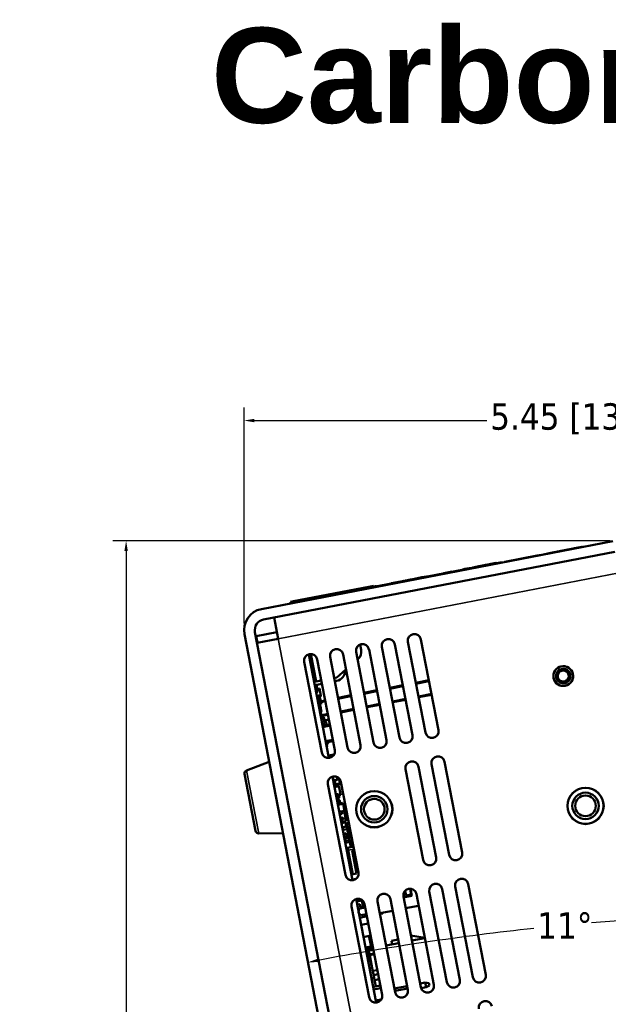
# Model space of a CAD drawing. Header units: inches. Extents: x 1.4 to 53.9, y 1.3 to 58.
# Tile 71 of 227: x 1.4 to 6.9, y 48.7 to 58. Entities that reach past the tile are written whole.
import ezdxf

# ---------------------------------------------------------------- set-up
doc = ezdxf.new("R2010")
doc.units = ezdxf.units.IN
doc.header["$MEASUREMENT"] = 0
for name, color, linetype, lineweight in [('Dimension (ANSI)', 7, 'Continuous', 25), ('Symbol (ANSI)', 7, 'Continuous', 25), ('Visible (ANSI)', 7, 'Continuous', 50), ('Visible Narrow (ANSI)', 7, 'Continuous', 35)]:
    doc.layers.add(name, color=color, linetype=linetype, lineweight=lineweight)
doc.styles.add('Note Text (ANSI)', font='tahoma.ttf')
doc.dimstyles.new('Default (ANSI)', dxfattribs={"dimtxt": 0.25, "dimasz": 0.098425, "dimexe": 0.125, "dimexo": 0.0625, "dimgap": 0.031496, "dimtad": 0, "dimtih": 1, "dimtoh": 1, "dimrnd": 1e-08, "dimzin": 4, "dimdsep": 46, "dimtxsty": 'Note Text (ANSI)', "dimcen": 0.09, "dimdle": 0.393701, "dimclrd": 256, "dimclre": 256, "dimclrt": 256, "dimadec": 0, "dimazin": 1, "dimtfac": 1, "dimtofl": 0, "dimtmove": 0, "dimatfit": 3, "dimfxl": 1, "dimtolj": 1, "dimtzin": 4, "dimlwd": -1, "dimlwe": -1, "dimarcsym": 0})

# ---------------------------------------------------------------- blocks, each defined once
blk = doc.blocks.new('*D12')
at = {"layer": 'Defpoints', "color": 0, "transparency": 16777216}
for p in [(3.4753, 54.2291), (8.9255, 53.5511), (3.4753, 52.2435)]:
    blk.add_point(p, dxfattribs=at)
at = {"layer": 'Dimension (ANSI)', "transparency": 16777216}
for p, q in [((3.4753, 52.306), (3.4753, 54.3541)), ((8.9255, 53.6136), (8.9255, 54.3541)), ((3.5737, 54.2291), (5.7739, 54.2291)), ((8.827, 54.2291), (7.681, 54.2291))]:
    blk.add_line(p, q, dxfattribs=at)
for points in [[(3.5737, 54.2455), (3.5737, 54.2127), (3.4753, 54.2291)], [(8.827, 54.2455), (8.827, 54.2127), (8.9255, 54.2291)]]:
    blk.add_solid(points, dxfattribs=at)
at = {"layer": 'Dimension (ANSI)', "transparency": 16777216, "insert": (5.8053, 54.3926), "char_height": 0.25, "attachment_point": 1, "style": 'Note Text (ANSI)'}
blk.add_mtext('\\A1;5.45 [138.4]', dxfattribs=at)
blk = doc.blocks.new('*D13')
at = {"layer": 'Defpoints', "color": 0, "transparency": 16777216}
for p in [(7.0049, 53.091), (2.3592, 37.4324), (8.6505, 37.4324)]:
    blk.add_point(p, dxfattribs=at)
at = {"layer": 'Dimension (ANSI)', "transparency": 16777216}
for p, q in [((6.9424, 53.091), (2.2342, 53.091)), ((2.3592, 52.9925), (2.3592, 45.4567)), ((2.3592, 37.5308), (2.3592, 45.0666)), ((8.588, 37.4324), (2.2342, 37.4324))]:
    blk.add_line(p, q, dxfattribs=at)
for points in [[(2.3428, 52.9925), (2.3756, 52.9925), (2.3592, 53.091)], [(2.3428, 37.5308), (2.3756, 37.5308), (2.3592, 37.4324)]]:
    blk.add_solid(points, dxfattribs=at)
at = {"layer": 'Dimension (ANSI)', "transparency": 16777216, "insert": (1.3518, 45.4252), "char_height": 0.25, "attachment_point": 1, "style": 'Note Text (ANSI)'}
blk.add_mtext('\\A1;15.66 [397.7]', dxfattribs=at)
blk = doc.blocks.new('*D15')
at = {"layer": 'Defpoints', "color": 0, "transparency": 16777216}
for p in [(8.9255, 52.9111), (3.479, 52.2048), (7.3015, 49.5106), (8.9255, 24.0539)]:
    blk.add_point(p, dxfattribs=at)
at = {"layer": 'Dimension (ANSI)', "transparency": 16777216}
blk.add_line((8.9255, 52.8486), (8.9255, 49.4374), dxfattribs=at)
for start, end in [(90.22108, 94.86002), (96.09062, 100.72892)]:
    blk.add_arc((8.9255, 24.0539), 25.5085, start, end, dxfattribs=at)
for points in [[(8.827, 49.5786), (8.8271, 49.5458), (8.9255, 49.5624)], [(4.1798, 49.1004), (4.1736, 49.1326), (4.0801, 49.098)]]:
    blk.add_solid(points, dxfattribs=at)
at = {"layer": 'Dimension (ANSI)', "transparency": 16777216, "insert": (6.2505, 49.5714), "char_height": 0.25, "attachment_point": 1, "style": 'Note Text (ANSI)'}
blk.add_mtext('\\A1;11°', dxfattribs=at)

msp = doc.modelspace()

# ---------------------------------------------------------------- linework, layer by layer
at = {"layer": 'Visible (ANSI)'}
for p, q in [((6.9673, 53.0872), (3.6403, 52.4436)), ((3.6597, 52.3435), (6.9866, 52.9872)), ((6.3636, 52.9725), (6.3086, 52.9619)), ((6.364, 52.9705), (6.3636, 52.9725)), ((6.3654, 52.9708), (6.365, 52.9728)), ((6.3665, 52.971), (6.3661, 52.973)), ((6.5814, 53.0146), (6.5809, 53.0145)), ((6.5812, 53.0126), (6.5809, 53.0145)), ((6.5818, 53.0127), (6.5814, 53.0146)), ((6.6777, 53.0312), (6.6773, 53.0332)), ((6.6783, 53.0313), (6.6779, 53.0333)), ((6.6804, 53.0317), (6.68, 53.0337)), ((5.9164, 52.889), (3.9528, 52.5091)), ((5.8638, 52.8789), (5.8634, 52.8808)), ((5.9173, 52.8841), (5.9164, 52.889)), ((5.9436, 52.8912), (5.9435, 52.8912)), ((5.9439, 52.8892), (5.9435, 52.8912)), ((5.9436, 52.8912), (5.9453, 52.8916)), ((5.944, 52.8893), (5.9436, 52.8912)), ((6.2516, 52.9508), (5.9453, 52.8916)), ((5.9457, 52.8896), (5.9453, 52.8916)), ((6.3086, 52.9619), (6.2516, 52.9508)), ((6.252, 52.9489), (6.2516, 52.9508)), ((6.309, 52.9599), (6.3086, 52.9619)), ((5.3655, 52.7824), (5.3652, 52.7844)), ((5.3665, 52.7847), (5.4451, 52.7999)), ((5.3669, 52.7827), (5.3665, 52.7847)), ((5.4454, 52.7979), (5.4451, 52.7999)), ((5.4468, 52.7982), (5.4464, 52.8001)), ((5.5456, 52.8173), (5.5452, 52.8193)), ((5.5466, 52.8195), (5.566, 52.8233)), ((5.547, 52.8176), (5.5466, 52.8195)), ((5.566, 52.8233), (5.6252, 52.8347)), ((5.5663, 52.8213), (5.566, 52.8233)), ((5.6255, 52.8328), (5.6252, 52.8347)), ((5.6269, 52.833), (5.6265, 52.835)), ((5.6396, 52.8355), (5.6392, 52.8374)), ((5.6426, 52.8381), (5.6995, 52.8491)), ((5.643, 52.8361), (5.6426, 52.8381)), ((5.7225, 52.8515), (5.7221, 52.8535)), ((5.7297, 52.8529), (5.7293, 52.8549)), ((5.7419, 52.8553), (5.7415, 52.8572)), ((5.8232, 52.871), (5.8228, 52.873)), ((5.8262, 52.8736), (5.8283, 52.874)), ((5.8266, 52.8717), (5.8262, 52.8736)), ((5.8287, 52.872), (5.8283, 52.874)), ((4.8685, 52.6863), (4.8681, 52.6882)), ((4.8701, 52.6886), (4.9588, 52.7058)), ((4.8705, 52.6867), (4.8701, 52.6886)), ((4.9588, 52.7058), (4.988, 52.7114)), ((4.9592, 52.7038), (4.9588, 52.7058)), ((4.9883, 52.7095), (4.988, 52.7114)), ((4.9904, 52.7099), (4.99, 52.7118)), ((5.0025, 52.7122), (5.0022, 52.7142)), ((5.0056, 52.7148), (5.05, 52.7234)), ((5.0059, 52.7129), (5.0056, 52.7148)), ((5.05, 52.7234), (5.0887, 52.7309)), ((5.0504, 52.7215), (5.05, 52.7234)), ((5.0887, 52.7309), (5.1288, 52.7387)), ((5.0891, 52.729), (5.0887, 52.7309)), ((5.1288, 52.7387), (5.16, 52.7447)), ((5.1292, 52.7367), (5.1288, 52.7387)), ((5.16, 52.7447), (5.2019, 52.7528)), ((5.1604, 52.7427), (5.16, 52.7447)), ((5.2023, 52.7509), (5.2019, 52.7528)), ((5.2057, 52.7515), (5.2053, 52.7535)), ((4.6715, 52.6584), (3.945, 52.5178)), ((4.4691, 52.609), (4.4688, 52.611)), ((4.4712, 52.6094), (4.4708, 52.6114)), ((4.472, 52.6096), (4.4716, 52.6115)), ((4.5533, 52.6253), (4.5529, 52.6273)), ((4.5563, 52.6279), (4.5584, 52.6283)), ((4.5567, 52.626), (4.5563, 52.6279)), ((4.5587, 52.6264), (4.5584, 52.6283)), ((4.5939, 52.6332), (4.5935, 52.6351)), ((4.6089, 52.6361), (4.6085, 52.638)), ((4.6491, 52.6459), (4.6587, 52.6477)), ((4.6495, 52.6439), (4.6491, 52.6459)), ((4.6591, 52.6458), (4.6587, 52.6477)), ((4.6715, 52.6584), (4.701, 52.6641)), ((4.6866, 52.6531), (4.6938, 52.6545)), ((4.687, 52.6512), (4.6866, 52.6531)), ((4.6942, 52.6526), (4.6938, 52.6545)), ((4.7025, 52.6562), (4.701, 52.6641)), ((4.7308, 52.6596), (4.7304, 52.6616)), ((3.9155, 52.5121), (3.945, 52.5178)), ((3.9155, 52.5121), (3.9184, 52.4974)), ((3.9537, 52.5042), (3.9528, 52.5091)), ((4.0897, 52.5356), (4.0893, 52.5376)), ((4.171, 52.5513), (4.1706, 52.5533)), ((4.174, 52.554), (4.1761, 52.5544)), ((4.1744, 52.552), (4.174, 52.554)), ((4.1764, 52.5524), (4.1761, 52.5544)), ((4.2116, 52.5592), (4.2112, 52.5612)), ((4.2124, 52.5593), (4.212, 52.5613)), ((4.2937, 52.5751), (4.2933, 52.577)), ((4.2967, 52.5777), (4.2988, 52.5781)), ((4.2971, 52.5757), (4.2967, 52.5777)), ((4.2992, 52.5761), (4.2988, 52.5781)), ((4.3343, 52.5829), (4.3339, 52.5849)), ((4.3493, 52.5858), (4.3489, 52.5878)), ((4.3513, 52.5862), (4.3509, 52.5882)), ((3.7597, 52.3629), (3.7985, 52.1628)), ((6.3364, 37.972), (3.579, 52.2241)), ((3.7864, 52.2253), (3.5894, 52.1872)), ((3.4789, 52.2049), (3.479, 52.2048)), ((3.479, 52.2048), (6.2364, 37.9527)), ((3.5904, 52.182), (3.5873, 52.1814)), ((3.6015, 52.1247), (3.5894, 52.1872)), ((3.7985, 52.1628), (3.5984, 52.1241)), ((5.0265, 52.133), (5.1927, 51.2739)), ((5.3154, 51.2977), (5.1492, 52.1568)), ((4.5356, 52.038), (4.7018, 51.179)), ((4.5841, 52.0574), (4.5743, 52.1082)), ((4.8245, 51.2027), (4.6583, 52.0618)), ((4.781, 52.0855), (4.9472, 51.2265)), ((5.07, 51.2502), (4.9037, 52.1093)), ((4.0447, 51.9431), (4.2109, 51.084)), ((4.0881, 52.0148), (4.278, 51.0336)), ((4.0977, 51.9653), (4.1174, 51.9691)), ((4.1013, 51.9466), (4.117, 51.9496)), ((4.108, 52.0174), (4.1582, 51.758)), ((4.117, 51.9496), (4.1134, 51.9683)), ((4.3336, 51.1077), (4.1674, 51.9668)), ((4.2901, 51.9906), (4.4563, 51.1315)), ((4.5791, 51.1552), (4.4128, 52.0143)), ((4.5494, 51.9664), (4.554, 51.9704)), ((4.104, 51.9329), (4.1197, 51.936)), ((4.1059, 51.923), (4.1255, 51.9268)), ((4.1086, 51.9093), (4.1282, 51.9131)), ((4.1175, 51.8632), (4.1371, 51.867)), ((4.1216, 51.926), (4.1197, 51.936)), ((4.1205, 51.8476), (4.1362, 51.8507)), ((4.1362, 51.8507), (4.1332, 51.8663)), ((4.1354, 51.8548), (4.1393, 51.8556)), ((4.3526, 51.7956), (4.4404, 51.8718)), ((4.1224, 51.8378), (4.142, 51.8416)), ((4.1262, 51.8386), (4.1244, 51.8484)), ((4.1248, 51.8254), (4.1444, 51.8291)), ((4.1249, 51.8248), (4.1445, 51.8286)), ((4.1256, 51.8418), (4.1414, 51.8449)), ((4.1276, 51.8111), (4.1472, 51.8149)), ((4.1383, 51.7556), (4.1579, 51.7594)), ((4.1582, 51.758), (4.206, 51.7673)), ((4.3287, 51.791), (4.3526, 51.7956)), ((4.352, 51.7633), (4.3347, 51.7599)), ((5.2242, 51.7691), (5.1015, 51.7454)), ((4.212, 51.7362), (4.1446, 51.7232)), ((4.1461, 51.7154), (4.1618, 51.7184)), ((4.1506, 51.6918), (4.1663, 51.6949)), ((4.1519, 51.6852), (4.1902, 51.6926)), ((4.1527, 51.681), (4.1684, 51.6841)), ((4.1663, 51.6949), (4.1618, 51.7184)), ((4.1624, 51.7152), (4.1683, 51.7164)), ((4.1683, 51.7164), (4.1662, 51.7273)), ((4.173, 51.6605), (4.1684, 51.6841)), ((4.2037, 51.6229), (4.1902, 51.6926)), ((4.7333, 51.6742), (4.6106, 51.6504)), ((4.9787, 51.7217), (4.856, 51.6979)), ((4.1573, 51.6575), (4.173, 51.6605)), ((4.164, 51.6225), (4.1988, 51.6292)), ((4.1671, 51.6069), (4.1828, 51.61)), ((4.1756, 51.5626), (4.2104, 51.5693)), ((4.1909, 51.5677), (4.1828, 51.61)), ((4.1831, 51.6081), (4.2022, 51.6118)), ((4.2016, 51.5676), (4.1934, 51.6101)), ((4.2022, 51.6118), (4.1988, 51.6292)), ((4.2002, 51.6223), (4.2037, 51.6229)), ((4.2424, 51.5792), (4.2009, 51.5712)), ((4.2138, 51.5519), (4.2104, 51.5693)), ((4.4878, 51.6267), (4.3651, 51.6029)), ((4.8826, 51.5605), (5.0053, 51.5842)), ((5.1281, 51.608), (5.2508, 51.6317)), ((4.1752, 51.5647), (4.1909, 51.5677)), ((4.1786, 51.5474), (4.1943, 51.5505)), ((4.1822, 51.5639), (4.1818, 51.566)), ((4.1818, 51.5308), (4.1975, 51.5338)), ((4.1876, 51.5009), (4.2033, 51.5039)), ((4.1908, 51.4841), (4.2065, 51.4871)), ((4.1975, 51.5338), (4.1943, 51.5505)), ((4.1947, 51.5482), (4.2138, 51.5519)), ((4.2033, 51.5039), (4.1975, 51.5338)), ((4.2065, 51.4871), (4.2033, 51.5039)), ((4.2098, 51.4704), (4.2065, 51.4871)), ((4.3917, 51.4655), (4.5144, 51.4892)), ((4.6372, 51.513), (4.7599, 51.5367)), ((4.194, 51.4674), (4.2098, 51.4704)), ((4.2041, 51.4152), (4.2316, 51.4205)), ((4.207, 51.4003), (4.2306, 51.4049)), ((4.2138, 51.4311), (4.269, 51.4417)), ((4.2386, 51.3637), (4.2306, 51.4049)), ((4.2409, 51.3724), (4.2316, 51.4205)), ((4.2376, 51.3898), (4.2776, 51.3975)), ((4.215, 51.3591), (4.2386, 51.3637)), ((4.2162, 51.3529), (4.2214, 51.3539)), ((4.2194, 51.3362), (4.2418, 51.3405)), ((4.2197, 51.3351), (4.2871, 51.3481)), ((4.2213, 51.3263), (4.2888, 51.3394)), ((4.2269, 51.3549), (4.2398, 51.3574)), ((4.237, 51.3717), (4.2409, 51.3724)), ((4.2398, 51.3574), (4.2386, 51.3637)), ((4.24, 51.3776), (4.2508, 51.3797)), ((4.2503, 51.3422), (4.2869, 51.3493)), ((4.2577, 51.3436), (4.2508, 51.3797)), ((4.315, 51.2041), (4.2475, 51.1911)), ((4.2495, 51.1809), (4.3169, 51.194)), ((4.2619, 51.139), (4.2577, 51.1382)), ((4.259, 51.1538), (4.2619, 51.139)), ((4.2735, 51.0569), (4.3279, 51.0674)), ((3.499, 50.9154), (3.7126, 50.9972)), ((5.0052, 50.927), (5.1714, 50.0679)), ((5.2941, 50.0917), (5.1279, 50.9508)), ((5.2506, 50.9745), (5.4168, 50.1154)), ((5.5395, 50.1392), (5.3733, 50.9982)), ((3.5845, 50.3432), (3.4803, 50.8817)), ((4.3123, 50.8563), (4.5021, 49.8751)), ((4.3182, 50.8255), (4.334, 50.8285)), ((4.3421, 50.7863), (4.334, 50.8285)), ((4.3349, 50.8234), (4.3373, 50.8239)), ((4.3717, 50.8305), (4.3373, 50.8239)), ((4.3575, 50.8278), (4.3523, 50.8549)), ((4.3654, 50.8293), (4.3612, 50.8507)), ((4.3717, 50.8305), (4.3781, 50.8318)), ((4.3781, 50.8318), (4.3857, 50.7925)), ((4.2688, 50.7845), (4.435, 49.9255)), ((4.3264, 50.7832), (4.3421, 50.7863)), ((4.3265, 50.7827), (4.3422, 50.7857)), ((4.3449, 50.7846), (4.3268, 50.7811)), ((4.329, 50.7701), (4.3447, 50.7731)), ((4.3315, 50.7572), (4.374, 50.7654)), ((4.3422, 50.7857), (4.3421, 50.7863)), ((4.3472, 50.7602), (4.3447, 50.7731)), ((4.3449, 50.7846), (4.3793, 50.7913)), ((4.3459, 50.7669), (4.3763, 50.7728)), ((4.3763, 50.7728), (4.373, 50.79)), ((4.3901, 50.6823), (4.374, 50.7654)), ((4.3857, 50.7925), (4.3793, 50.7913)), ((4.3844, 50.7993), (4.393, 50.8009)), ((4.5578, 49.9492), (4.3915, 50.8083)), ((4.3445, 50.69), (4.368, 50.6946)), ((4.3524, 50.6488), (4.376, 50.6533)), ((4.376, 50.6533), (4.368, 50.6946)), ((4.3715, 50.6346), (4.3681, 50.6518)), ((4.3711, 50.6786), (4.3901, 50.6823)), ((4.3558, 50.6316), (4.3715, 50.6346)), ((4.3564, 50.628), (4.38, 50.6326)), ((4.3606, 50.6064), (4.3842, 50.611)), ((4.3657, 50.6026), (4.3615, 50.6018)), ((4.3617, 50.6007), (4.4079, 50.6096)), ((4.364, 50.5889), (4.4141, 50.5986)), ((4.3659, 50.6015), (4.3657, 50.6026)), ((4.3842, 50.611), (4.38, 50.6326)), ((4.4102, 50.5978), (4.4079, 50.6096)), ((4.4266, 50.5338), (4.4141, 50.5986)), ((4.4199, 50.5688), (4.4372, 50.5721)), ((4.3766, 50.5241), (4.4266, 50.5338)), ((4.381, 50.5011), (4.4046, 50.5057)), ((4.3878, 50.4658), (4.4114, 50.4704)), ((4.4046, 50.5057), (4.4001, 50.5287)), ((4.4156, 50.4488), (4.4114, 50.4704)), ((4.4417, 50.4348), (4.4227, 50.533)), ((4.4339, 50.4962), (4.4266, 50.5338)), ((4.43, 50.4954), (4.4339, 50.4962)), ((4.6186, 50.508), (4.6221, 50.5087)), ((4.6244, 50.497), (4.6221, 50.5087)), ((4.392, 50.4442), (4.4156, 50.4488)), ((4.3955, 50.4259), (4.4417, 50.4348)), ((4.3975, 50.416), (4.4132, 50.419)), ((4.3977, 50.4149), (4.436, 50.4223)), ((4.4051, 50.3766), (4.4434, 50.384)), ((4.4056, 50.3738), (4.4214, 50.3768)), ((4.412, 50.363), (4.4079, 50.3622)), ((4.4098, 50.3746), (4.412, 50.363)), ((4.4148, 50.3485), (4.412, 50.363)), ((4.4134, 50.4179), (4.4132, 50.419)), ((4.4139, 50.3531), (4.4523, 50.3605)), ((4.4214, 50.3768), (4.4208, 50.3796)), ((4.421, 50.3787), (4.4436, 50.383)), ((4.4434, 50.384), (4.436, 50.4223)), ((4.4379, 50.4123), (4.4671, 50.418)), ((4.4407, 50.3978), (4.4699, 50.4034)), ((4.4436, 50.383), (4.4434, 50.384)), ((4.4523, 50.3605), (4.4449, 50.3986)), ((4.452, 50.3605), (4.4852, 50.1889)), ((3.6144, 50.3189), (3.8431, 50.3227)), ((4.4107, 50.3477), (4.4148, 50.3485)), ((4.4166, 50.3172), (4.4402, 50.3217)), ((4.4246, 50.2759), (4.4481, 50.2805)), ((4.4248, 50.2747), (4.4405, 50.2778)), ((4.4263, 50.2671), (4.4646, 50.2745)), ((4.4481, 50.2805), (4.4402, 50.3217)), ((4.4405, 50.2778), (4.4403, 50.279)), ((4.472, 50.2363), (4.4646, 50.2745)), ((4.4808, 50.285), (4.4751, 50.3144)), ((4.4886, 50.2973), (4.479, 50.2946)), ((4.4291, 50.2524), (4.4448, 50.2554)), ((4.4337, 50.2288), (4.4494, 50.2319)), ((4.4494, 50.2319), (4.4448, 50.2554)), ((4.4494, 50.2319), (4.472, 50.2363)), ((4.4567, 50.1834), (4.5104, 50.1938)), ((4.4568, 50.1832), (4.5105, 50.1936)), ((4.4578, 50.1831), (4.4625, 50.1588)), ((4.4968, 50.2023), (4.495, 50.2115)), ((4.4961, 50.2586), (4.4956, 50.2586)), ((4.4625, 50.1588), (4.506, 49.934)), ((4.4988, 50.1557), (4.5171, 50.1592)), ((4.5404, 49.9406), (4.4988, 50.1557)), ((4.4913, 49.9311), (4.5404, 49.9406)), ((4.5358, 49.8888), (4.5008, 49.8821)), ((4.5155, 49.8849), (4.5168, 49.8783)), ((5.4748, 49.816), (5.641, 48.9569)), ((5.7637, 48.9807), (5.5975, 49.8397)), ((4.9839, 49.721), (5.1501, 48.8619)), ((4.9965, 49.7152), (4.9881, 49.7583)), ((4.9917, 49.7652), (5.0017, 49.7671)), ((5.0652, 49.7285), (4.9965, 49.7152)), ((5, 49.776), (5.0089, 49.7298)), ((5.0089, 49.7298), (5.058, 49.7393)), ((5.058, 49.7393), (5.0472, 49.7954)), ((5.0524, 49.795), (5.0652, 49.7285)), ((5.2728, 48.8857), (5.1066, 49.7448)), ((5.2293, 49.7685), (5.3955, 48.9094)), ((5.5182, 48.9332), (5.352, 49.7922)), ((4.493, 49.626), (4.6592, 48.767)), ((4.5364, 49.6978), (4.7263, 48.7166)), ((4.5903, 49.6824), (4.5412, 49.6729)), ((4.5468, 49.6443), (4.5713, 49.6491)), ((4.5713, 49.6491), (4.5789, 49.6099)), ((4.6218, 49.6182), (4.5724, 49.6087)), ((4.5764, 49.6225), (4.6194, 49.6308)), ((4.5903, 49.6824), (4.5889, 49.69)), ((4.601, 49.6273), (4.5903, 49.6824)), ((4.7819, 48.7907), (4.6157, 49.6498)), ((4.7384, 49.6735), (4.9046, 48.8145)), ((5.0273, 48.8382), (4.8611, 49.6973)), ((5.0052, 49.6108), (5.1279, 49.6345)), ((4.5646, 49.552), (4.5719, 49.5534)), ((4.5707, 49.5206), (4.6382, 49.5336)), ((4.6339, 49.5554), (4.5846, 49.5459)), ((4.7597, 49.5633), (4.8825, 49.587)), ((4.7767, 49.562), (4.7766, 49.562)), ((4.7877, 49.5593), (4.7766, 49.5618)), ((4.5837, 49.4537), (4.6511, 49.4667)), ((4.6061, 49.3378), (4.6735, 49.3509)), ((4.6581, 49.3479), (4.6776, 49.2471)), ((4.6855, 49.2588), (4.6679, 49.3498)), ((5.0551, 49.3526), (5.1867, 49.3305)), ((4.6776, 49.2471), (4.6256, 49.2371)), ((4.6449, 49.2408), (4.6483, 49.2231)), ((4.6508, 49.2236), (4.6473, 49.2413)), ((4.654, 49.2426), (4.6597, 49.2131)), ((4.6622, 49.2136), (4.6565, 49.243)), ((4.6855, 49.2588), (4.6776, 49.2471)), ((4.6879, 49.2766), (4.6823, 49.2755)), ((4.6827, 49.2735), (4.6883, 49.2746)), ((4.819, 49.2569), (4.9417, 49.2807)), ((4.8706, 49.3025), (4.9351, 49.315)), ((4.8706, 49.3025), (4.8772, 49.2682)), ((5.0645, 49.3044), (5.1872, 49.3281)), ((4.6263, 49.2331), (4.6457, 49.2368)), ((4.6427, 49.1614), (4.6352, 49.2002)), ((4.6427, 49.1614), (4.6403, 49.161)), ((4.6403, 49.161), (4.6432, 49.159)), ((4.6496, 49.1628), (4.6427, 49.1614)), ((4.6427, 49.1614), (4.6432, 49.159)), ((4.6432, 49.159), (4.6501, 49.1603)), ((4.6442, 49.1408), (4.6687, 49.1455)), ((4.6444, 49.1898), (4.6496, 49.1628)), ((4.6521, 49.1632), (4.6468, 49.1902)), ((4.6496, 49.1628), (4.6521, 49.1632)), ((4.6496, 49.1628), (4.6501, 49.1603)), ((4.6501, 49.1603), (4.6521, 49.1632)), ((4.6576, 49.2031), (4.6687, 49.1455)), ((4.6963, 49.2332), (4.6598, 49.2261)), ((4.6623, 49.2125), (4.6989, 49.2196)), ((4.6636, 49.172), (4.7065, 49.1803)), ((4.6647, 49.1666), (4.6926, 49.172)), ((4.6885, 49.0432), (4.6687, 49.1455)), ((4.699, 49.1732), (4.6926, 49.172)), ((4.698, 49.1787), (4.699, 49.1732)), ((4.6714, 49.1317), (4.6469, 49.127)), ((4.6513, 49.1041), (4.6758, 49.1088)), ((4.6573, 49.0729), (4.6819, 49.0776)), ((4.6634, 49.0416), (4.6879, 49.0464)), ((4.664, 49.0385), (4.6885, 49.0432)), ((4.6885, 49.0432), (4.7064, 48.951)), ((4.6937, 49.0167), (4.7366, 49.025)), ((4.7013, 48.9775), (4.7442, 48.9858)), ((4.6818, 48.9462), (4.7064, 48.951)), ((4.6972, 48.8667), (4.7647, 48.8797)), ((4.7104, 48.9303), (4.7064, 48.951)), ((4.7533, 48.9386), (4.7104, 48.9303)), ((4.7218, 48.8714), (4.7104, 48.9303)), ((4.8979, 48.849), (5.0207, 48.8727)), ((5.1434, 48.8965), (5.1908, 48.9057)), ((5.2255, 48.9001), (5.1908, 48.9057)), ((5.1908, 48.9057), (5.1994, 48.8615)), ((5.2295, 48.8795), (5.1994, 48.8615)), ((5.2295, 48.8795), (5.2255, 48.9001)), ((4.7695, 48.8545), (4.7021, 48.8415)), ((5.0249, 48.8506), (4.9022, 48.8269)), ((5.1527, 48.8524), (5.1994, 48.8615)), ((4.7223, 48.7371), (4.7744, 48.7472))]:
    msp.add_line(p, q, dxfattribs=at)
for centre, radius in [((6.4974, 51.8092), 0.0937), ((6.7078, 50.58), 0.172), ((6.7078, 50.58), 0.1715), ((4.708, 50.548), 0.172), ((4.708, 50.548), 0.1715), ((4.708, 50.548), 0.125), ((4.708, 50.548), 0.0979), ((6.7078, 50.58), 0.125), ((6.7078, 50.58), 0.098)]:
    msp.add_circle(centre, radius, dxfattribs=at)
for centre, radius, start, end in [((3.6791, 52.2435), 0.2038, 100.95, 190.95), ((3.6791, 52.2435), 0.1019, 100.95, 190.95), ((4.8424, 52.0974), 0.0625, 10.95, 190.95), ((5.0878, 52.1449), 0.0625, 10.95, 190.95), ((4.3515, 52.0024), 0.0625, 10.95, 190.95), ((4.5969, 52.0499), 0.0625, 10.95, 190.95), ((4.4938, 52.0399), 0.092, 310.95, 10.95), ((4.106, 51.9549), 0.0625, 10.95, 190.95), ((4.3336, 51.8586), 0.0971, 280.95, 2.74481), ((6.4974, 51.8092), 0.0935, 351.68251, 171.68251), ((6.4974, 51.8092), 0.069, 351.68251, 171.68251), ((6.4974, 51.8092), 0.0521, 351.68251, 171.68251), ((6.4974, 51.8092), 0.0935, 171.68251, 351.68251), ((6.4974, 51.8092), 0.069, 171.68251, 351.68251), ((6.4974, 51.8092), 0.0521, 171.68251, 351.68251), ((4.1896, 51.5562), 0.0125, 129.11402, 145.77067), ((4.2114, 51.4433), 0.0125, 190.95, 280.95), ((4.2607, 51.392), 0.0548, 216.43369, 252.27673), ((4.2607, 51.392), 0.0509, 218.55794, 261.85881), ((4.2605, 51.3931), 0.0509, 220.08112, 261.85881), ((5.254, 51.2858), 0.0625, 190.95, 10.95), ((4.7631, 51.1908), 0.0625, 190.95, 10.95), ((5.0086, 51.2383), 0.0625, 190.95, 10.95), ((4.2722, 51.0959), 0.0625, 190.95, 10.95), ((4.3086, 51.1446), 0.0548, 132.11805, 169.90167), ((4.3088, 51.1434), 0.0548, 129.62327, 169.90167), ((4.3088, 51.1434), 0.0509, 120.04119, 168.19201), ((4.5177, 51.1434), 0.0625, 190.95, 10.95), ((4.3328, 51.0194), 0.0548, 129.62327, 164.68625), ((4.3328, 51.0194), 0.0509, 120.04119, 162.66617), ((5.312, 50.9864), 0.0625, 10.95, 190.95), ((5.0665, 50.9389), 0.0625, 10.95, 190.95), ((3.5098, 50.8874), 0.03, 110.95, 190.95), ((4.3302, 50.7964), 0.0625, 10.95, 190.95), ((4.4618, 50.3529), 0.0548, 156.2983, 159.83738), ((4.4618, 50.3529), 0.0509, 153.18575, 168.19201), ((4.227, 50.2267), 0.2713, 20.57881, 35.5852), ((3.614, 50.3489), 0.03, 190.95, 270.95), ((4.4594, 50.1696), 0.014, 100.95, 190.95), ((4.4594, 50.1694), 0.014, 100.95, 190.95), ((4.227, 50.2267), 0.2713, 352.44379, 1.32119), ((5.2327, 50.0798), 0.0625, 190.95, 10.95), ((5.4782, 50.1273), 0.0625, 190.95, 10.95), ((4.4964, 49.9374), 0.0625, 190.95, 10.95), ((5.5361, 49.8279), 0.0625, 10.95, 190.95), ((5.2907, 49.7804), 0.0625, 10.95, 190.95), ((4.7998, 49.6854), 0.0625, 10.95, 190.95), ((5.0452, 49.7329), 0.0625, 10.95, 190.95), ((4.5543, 49.6379), 0.0625, 10.95, 190.95), ((4.5967, 49.5808), 0.037, 131.08272, 250.81728), ((4.8057, 49.5552), 0.0298, 157.01976, 167.31348), ((4.8057, 49.5554), 0.0298, 157.50501, 167.31348), ((4.8063, 49.5519), 0.02, 100.95, 158.44381), ((4.6426, 49.2016), 0.01, 101.85233, 190.95), ((4.6426, 49.2016), 0.0075, 101.85233, 190.95), ((4.6385, 49.2212), 0.01, 281.85233, 10.95), ((4.6385, 49.2212), 0.0125, 281.85233, 10.95), ((4.6567, 49.1921), 0.0125, 102.39383, 190.95), ((4.6567, 49.1921), 0.01, 102.39383, 190.95), ((4.6524, 49.2117), 0.0075, 282.39383, 10.95), ((4.6524, 49.2117), 0.01, 282.39383, 10.95), ((5.7023, 48.9688), 0.0625, 190.95, 10.95), ((5.2114, 48.8738), 0.0625, 190.95, 10.95), ((5.4569, 48.9213), 0.0625, 190.95, 10.95), ((4.7205, 48.7788), 0.0625, 190.95, 10.95), ((4.966, 48.8263), 0.0625, 190.95, 10.95), ((5.7603, 48.6693), 0.0625, 10.95, 190.95)]:
    msp.add_arc(centre, radius, start, end, dxfattribs=at)
for centre, major_axis, ratio, start_param, end_param in [((4.23, 50.2165), (0.2601, 0.0763), 0.379962, 0.052697, 0.25139), ((4.2259, 50.2376), (0.2697, 0.0272), 0.262013, 0.112398, 0.31109), ((4.2286, 50.2239), (0.2363, 0.1329), 0.961121, 6.062391, 6.135978), ((4.2272, 50.2311), (0.2709, -0.0093), 0.920887, 0.296815, 0.305363), ((4.2301, 50.2161), (0.2604, 0.0753), 0.262013, 6.097201, 6.170788), ((4.2288, 50.2226), (0.2479, 0.1097), 0.920887, 5.787677, 5.98637), ((4.2275, 50.2298), (0.2688, -0.0351), 0.961121, 0.022102, 0.220795)]:
    msp.add_ellipse(centre, major_axis=major_axis, ratio=ratio, start_param=start_param, end_param=end_param, dxfattribs=at)
for points, knots in [([(6.365, 52.9728), (6.3649, 52.9727), (6.364, 52.9726), (6.3636, 52.9725), (6.3636, 52.9725), (6.3636, 52.9725)], [-0.39640389, -0.39640389, -0.39640389, -0.39640389, -0.39438249, -0.37037492, -0.36966006, -0.36966006, -0.36966006, -0.36966006]), ([(6.5809, 53.0145), (6.5803, 53.0144), (6.5775, 53.0139), (6.5712, 53.0127), (6.5608, 53.0107), (6.5477, 53.0081), (6.5359, 53.0058), (6.5273, 53.0042), (6.5181, 53.0024), (6.508, 53.0004), (6.4973, 52.9984), (6.4862, 52.9962), (6.4745, 52.994), (6.4619, 52.9915), (6.4485, 52.9889), (6.4349, 52.9863), (6.422, 52.9838), (6.4099, 52.9815), (6.3989, 52.9793), (6.3894, 52.9775), (6.3814, 52.9759), (6.375, 52.9747), (6.3703, 52.9738), (6.3668, 52.9731), (6.3661, 52.973), (6.3661, 52.973)], [0.351644, 0.351644, 0.351644, 0.351644, 0.362058, 0.407587, 0.542619, 0.634624, 0.6689, 0.700332, 0.729725, 0.758008, 0.786203, 0.814887, 0.844733, 0.876358, 0.914649, 0.953122, 0.992467, 1.033298, 1.074794, 1.116227, 1.158223, 1.201414, 1.246602, 1.294679, 1.364888, 1.364888, 1.364888, 1.364888]), ([(6.6773, 53.0332), (6.6773, 53.0332), (6.6772, 53.0332), (6.6757, 53.0329), (6.6744, 53.0326), (6.6711, 53.032), (6.665, 53.0308), (6.6606, 53.0299), (6.6521, 53.0283), (6.6387, 53.0257), (6.622, 53.0225), (6.6025, 53.0187), (6.5887, 53.016), (6.5814, 53.0146)], [1.4131373, 1.4131373, 1.4131373, 1.4131373, 1.4234387, 1.465811, 1.4939003, 1.5549172, 1.5890495, 1.6077555, 1.6543376, 1.6980363, 1.7431544, 1.7929699, 1.8499572, 1.8499572, 1.8499572, 1.8499572]), ([(6.6779, 53.0333), (6.6779, 53.0333), (6.6779, 53.0333), (6.6775, 53.0332), (6.6773, 53.0332)], [1.4197019, 1.4197019, 1.4197019, 1.4197019, 1.43082014, 1.44761045, 1.44761045, 1.44761045, 1.44761045]), ([(5.8283, 52.874), (5.8337, 52.8751), (5.8391, 52.8761), (5.8474, 52.8777), (5.8506, 52.8783), (5.8552, 52.8792), (5.8579, 52.8797), (5.8626, 52.8807), (5.8634, 52.8808), (5.8634, 52.8808)], [-0.265126, -0.265126, -0.265126, -0.265126, -0.1774462, -0.1774462, -0.1131793, -0.1131793, -0.0632734, -0.0632734, 0, 0, 0, 0]), ([(5.5452, 52.8193), (5.5452, 52.8193), (5.5455, 52.8193), (5.5463, 52.8195), (5.5465, 52.8195), (5.5466, 52.8195)], [-0.23136971, -0.23136971, -0.23136971, -0.23136971, -0.18428295, -0.18428295, -0.17531567, -0.17531567, -0.17531567, -0.17531567]), ([(5.6392, 52.8374), (5.6392, 52.8374), (5.6398, 52.8376), (5.6418, 52.8379), (5.6422, 52.838), (5.6426, 52.8381)], [-0.5784243, -0.5784243, -0.5784243, -0.5784243, -0.4607074, -0.4607074, -0.4382892, -0.4382892, -0.4382892, -0.4382892]), ([(5.6995, 52.8491), (5.7047, 52.8501), (5.713, 52.8517), (5.7187, 52.8528), (5.7209, 52.8532), (5.7221, 52.8535)], [-0.0475664, -0.0475664, -0.0475664, -0.0475664, -0.01629537, -0.01629537, 0, 0, 0, 0]), ([(5.7221, 52.8535), (5.7235, 52.8537), (5.7247, 52.854), (5.7271, 52.8544), (5.7283, 52.8547), (5.7293, 52.8549)], [-0.04396823, -0.04396823, -0.04396823, -0.04396823, -0.02536473, -0.02536473, 0, 0, 0, 0]), ([(5.7293, 52.8549), (5.7302, 52.855), (5.7314, 52.8553), (5.7339, 52.8558), (5.7353, 52.856), (5.7371, 52.8564)], [-0.05836585, -0.05836585, -0.05836585, -0.05836585, -0.02602768, -0.02602768, 0, 0, 0, 0]), ([(5.7415, 52.8572), (5.7415, 52.8572), (5.7419, 52.8573), (5.7439, 52.8577), (5.7455, 52.858), (5.7487, 52.8586), (5.7515, 52.8592), (5.7594, 52.8607), (5.7641, 52.8616), (5.772, 52.8631), (5.7769, 52.8641), (5.7819, 52.865)], [-0.1116521, -0.1116521, -0.1116521, -0.1116521, -0.1016227, -0.1016227, -0.0895655, -0.0895655, -0.0666991, -0.0666991, -0.0389809, -0.0389809, 0, 0, 0, 0]), ([(5.7819, 52.865), (5.7854, 52.8657), (5.7888, 52.8664), (5.795, 52.8676), (5.7983, 52.8682), (5.8049, 52.8695), (5.8079, 52.8701), (5.8134, 52.8711), (5.8176, 52.8719), (5.8228, 52.873)], [-0.5995832, -0.5995832, -0.5995832, -0.5995832, -0.4581175, -0.4581175, -0.3374607, -0.3374607, -0.1905298, -0.1905298, 0, 0, 0, 0]), ([(5.8228, 52.873), (5.8237, 52.8731), (5.8247, 52.8733), (5.826, 52.8736), (5.8261, 52.8736), (5.8262, 52.8736)], [-0.02660079, -0.02660079, -0.02660079, -0.02660079, -0.00578557, -0.00578557, -0.00391542, -0.00391542, -0.00391542, -0.00391542]), ([(4.8681, 52.6882), (4.8681, 52.6882), (4.8684, 52.6883), (4.8696, 52.6885), (4.8699, 52.6886), (4.8701, 52.6886)], [-0.11165206, -0.11165206, -0.11165206, -0.11165206, -0.10162273, -0.10162273, -0.09904792, -0.09904792, -0.09904792, -0.09904792]), ([(4.3541, 52.5888), (4.3553, 52.589), (4.3572, 52.5894), (4.3617, 52.5903), (4.3649, 52.5909), (4.3747, 52.5928), (4.3794, 52.5937), (4.3885, 52.5955), (4.3986, 52.5974), (4.4103, 52.5997)], [-0.1581674, -0.1581674, -0.1581674, -0.1581674, -0.132027, -0.132027, -0.1115569, -0.1115569, -0.0901642, -0.0901642, 0, 0, 0, 0]), ([(4.4103, 52.5997), (4.4165, 52.6009), (4.4227, 52.6021), (4.4359, 52.6046), (4.4411, 52.6056), (4.4494, 52.6072), (4.4538, 52.6081), (4.4617, 52.6096), (4.4639, 52.61), (4.4678, 52.6108), (4.4688, 52.611), (4.4688, 52.611)], [-0.176752, -0.176752, -0.176752, -0.176752, -0.15182, -0.15182, -0.1230042, -0.1230042, -0.094791, -0.094791, -0.066221, -0.066221, 0, 0, 0, 0]), ([(4.4716, 52.6115), (4.4716, 52.6115), (4.4725, 52.6117), (4.4762, 52.6124), (4.4788, 52.6129), (4.4861, 52.6143), (4.4909, 52.6153), (4.4994, 52.6169), (4.503, 52.6176), (4.5083, 52.6186), (4.5102, 52.619), (4.512, 52.6193)], [-0.1079693, -0.1079693, -0.1079693, -0.1079693, -0.0849084, -0.0849084, -0.0623021, -0.0623021, -0.0338251, -0.0338251, -0.0135201, -0.0135201, 0, 0, 0, 0]), ([(4.512, 52.6193), (4.5138, 52.6197), (4.5159, 52.6201), (4.5206, 52.621), (4.523, 52.6215), (4.5297, 52.6228), (4.5345, 52.6237), (4.5449, 52.6257), (4.5498, 52.6267), (4.5529, 52.6273)], [-0.267374, -0.267374, -0.267374, -0.267374, -0.2317938, -0.2317938, -0.1934885, -0.1934885, -0.1119705, -0.1119705, 0, 0, 0, 0]), ([(4.5529, 52.6273), (4.5538, 52.6274), (4.5548, 52.6276), (4.5561, 52.6279), (4.5562, 52.6279), (4.5563, 52.6279)], [-0.02660079, -0.02660079, -0.02660079, -0.02660079, -0.00578557, -0.00578557, -0.00391542, -0.00391542, -0.00391542, -0.00391542]), ([(4.5584, 52.6283), (4.5603, 52.6287), (4.5621, 52.629), (4.5658, 52.6298), (4.5676, 52.6301), (4.573, 52.6311), (4.5762, 52.6318), (4.5838, 52.6332), (4.5878, 52.634), (4.5923, 52.6349), (4.5935, 52.6351), (4.5935, 52.6351)], [-0.1723082, -0.1723082, -0.1723082, -0.1723082, -0.1564478, -0.1564478, -0.1400334, -0.1400334, -0.1050876, -0.1050876, -0.0466288, -0.0466288, 0, 0, 0, 0]), ([(4.6085, 52.638), (4.6085, 52.638), (4.609, 52.6381), (4.6112, 52.6385), (4.6127, 52.6388), (4.6196, 52.6402), (4.624, 52.641), (4.6344, 52.643), (4.6416, 52.6444), (4.6491, 52.6459)], [-0.1934272, -0.1934272, -0.1934272, -0.1934272, -0.1338203, -0.1338203, -0.098542, -0.098542, -0.0595575, -0.0595575, 0, 0, 0, 0]), ([(4.67, 52.6499), (4.6752, 52.6509), (4.6811, 52.6521), (4.6863, 52.6531), (4.6865, 52.6531), (4.6866, 52.6531)], [-0.06090304, -0.06090304, -0.06090304, -0.06090304, -0.01986028, -0.01986028, -0.01863557, -0.01863557, -0.01863557, -0.01863557]), ([(4.6938, 52.6545), (4.6985, 52.6554), (4.7032, 52.6563), (4.7113, 52.6579), (4.7148, 52.6586), (4.722, 52.66), (4.7247, 52.6605), (4.7294, 52.6614), (4.7304, 52.6616), (4.7304, 52.6616)], [-0.1712794, -0.1712794, -0.1712794, -0.1712794, -0.1370868, -0.1370868, -0.1063798, -0.1063798, -0.0646198, -0.0646198, 0, 0, 0, 0]), ([(4.0893, 52.5376), (4.0893, 52.5376), (4.0897, 52.5376), (4.0917, 52.538), (4.0933, 52.5383), (4.0965, 52.539), (4.0993, 52.5395), (4.1072, 52.541), (4.1119, 52.5419), (4.1198, 52.5435), (4.1247, 52.5444), (4.1297, 52.5454)], [-0.1116521, -0.1116521, -0.1116521, -0.1116521, -0.1016227, -0.1016227, -0.0895655, -0.0895655, -0.0666991, -0.0666991, -0.0389809, -0.0389809, 0, 0, 0, 0]), ([(4.1297, 52.5454), (4.1332, 52.5461), (4.1366, 52.5467), (4.1428, 52.5479), (4.146, 52.5485), (4.1527, 52.5498), (4.1557, 52.5504), (4.1612, 52.5515), (4.1654, 52.5523), (4.1706, 52.5533)], [-0.5995832, -0.5995832, -0.5995832, -0.5995832, -0.4581175, -0.4581175, -0.3374607, -0.3374607, -0.1905298, -0.1905298, 0, 0, 0, 0]), ([(4.1706, 52.5533), (4.1715, 52.5535), (4.1725, 52.5537), (4.1738, 52.5539), (4.1739, 52.5539), (4.174, 52.554)], [-0.02660079, -0.02660079, -0.02660079, -0.02660079, -0.00578557, -0.00578557, -0.00391542, -0.00391542, -0.00391542, -0.00391542]), ([(4.1761, 52.5544), (4.1815, 52.5554), (4.1868, 52.5564), (4.1952, 52.5581), (4.1983, 52.5587), (4.203, 52.5596), (4.2057, 52.5601), (4.2104, 52.561), (4.2112, 52.5612), (4.2112, 52.5612)], [-0.265126, -0.265126, -0.265126, -0.265126, -0.1774462, -0.1774462, -0.1131793, -0.1131793, -0.0632734, -0.0632734, 0, 0, 0, 0]), ([(4.212, 52.5613), (4.212, 52.5613), (4.2129, 52.5615), (4.2166, 52.5622), (4.2192, 52.5627), (4.2265, 52.5641), (4.2313, 52.565), (4.2398, 52.5667), (4.2434, 52.5674), (4.2487, 52.5684), (4.2507, 52.5688), (4.2524, 52.5691)], [-0.1079693, -0.1079693, -0.1079693, -0.1079693, -0.0849084, -0.0849084, -0.0623021, -0.0623021, -0.0338251, -0.0338251, -0.0135201, -0.0135201, 0, 0, 0, 0]), ([(4.2524, 52.5691), (4.2542, 52.5695), (4.2563, 52.5699), (4.261, 52.5708), (4.2634, 52.5712), (4.2701, 52.5725), (4.2749, 52.5735), (4.2853, 52.5755), (4.2903, 52.5764), (4.2933, 52.577)], [-0.267374, -0.267374, -0.267374, -0.267374, -0.2317938, -0.2317938, -0.1934885, -0.1934885, -0.1119705, -0.1119705, 0, 0, 0, 0]), ([(4.2933, 52.577), (4.2942, 52.5772), (4.2952, 52.5774), (4.2965, 52.5777), (4.2966, 52.5777), (4.2967, 52.5777)], [-0.02660079, -0.02660079, -0.02660079, -0.02660079, -0.00578557, -0.00578557, -0.00391542, -0.00391542, -0.00391542, -0.00391542]), ([(4.2988, 52.5781), (4.3007, 52.5785), (4.3025, 52.5788), (4.3062, 52.5795), (4.308, 52.5799), (4.3134, 52.5809), (4.3166, 52.5816), (4.3243, 52.583), (4.3282, 52.5838), (4.3327, 52.5847), (4.3339, 52.5849), (4.3339, 52.5849)], [-0.1723082, -0.1723082, -0.1723082, -0.1723082, -0.1564478, -0.1564478, -0.1400334, -0.1400334, -0.1050876, -0.1050876, -0.0466288, -0.0466288, 0, 0, 0, 0]), ([(4.3489, 52.5878), (4.3489, 52.5878), (4.3493, 52.5879), (4.3504, 52.5881), (4.3507, 52.5881), (4.3509, 52.5882)], [-0.11165206, -0.11165206, -0.11165206, -0.11165206, -0.10162273, -0.10162273, -0.09904792, -0.09904792, -0.09904792, -0.09904792]), ([(4.3509, 52.5882), (4.3509, 52.5882), (4.3512, 52.5882), (4.3523, 52.5884), (4.3531, 52.5886), (4.3541, 52.5888)], [-0.05661652, -0.05661652, -0.05661652, -0.05661652, -0.02996218, -0.02996218, 0, 0, 0, 0]), ([(4.4871, 50.3038), (4.4874, 50.3028), (4.4877, 50.3017), (4.4882, 50.2999), (4.4883, 50.2991), (4.4886, 50.298), (4.4886, 50.2976), (4.4886, 50.2973), (4.4885, 50.2974), (4.4883, 50.2977), (4.4883, 50.2978), (4.4882, 50.2979)], [0, 0, 0, 0, 0.00861737, 0.00861737, 0.01723474, 0.01723474, 0.02583946, 0.02583946, 0.03444418, 0.03444418, 0.03726432, 0.03726432, 0.03726432, 0.03726432]), ([(4.4911, 50.2832), (4.4911, 50.2836), (4.4911, 50.2841), (4.4909, 50.2856), (4.4908, 50.2865), (4.4904, 50.2884), (4.4902, 50.2896), (4.4896, 50.2919), (4.4893, 50.2931), (4.4889, 50.2945), (4.4888, 50.2948), (4.4887, 50.2952)], [0, 0, 0, 0, 0.00861737, 0.00861737, 0.01723474, 0.01723474, 0.02583946, 0.02583946, 0.03444418, 0.03444418, 0.03726435, 0.03726435, 0.03726435, 0.03726435]), ([(4.4931, 50.2726), (4.4933, 50.2723), (4.4935, 50.2718), (4.4939, 50.2704), (4.4941, 50.2695), (4.4945, 50.2676), (4.4947, 50.2664), (4.495, 50.2641), (4.4952, 50.2629), (4.4953, 50.2614), (4.4954, 50.2611), (4.4954, 50.2607)], [0, 0, 0, 0, 0.00861737, 0.00861737, 0.01723474, 0.01723474, 0.02583946, 0.02583946, 0.03444418, 0.03444418, 0.03726432, 0.03726432, 0.03726432, 0.03726432]), ([(4.4567, 50.1834), (4.4565, 50.1834), (4.4564, 50.1833), (4.4563, 50.1833), (4.4562, 50.1833), (4.4562, 50.1832), (4.4563, 50.1832), (4.4563, 50.1832), (4.4565, 50.1832), (4.4566, 50.1832), (4.4566, 50.1832), (4.4567, 50.1832), (4.4567, 50.1832)], [-0.022478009, -0.022478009, -0.022478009, -0.022478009, -0.020301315, -0.020301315, -0.020301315, -0.017881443, -0.017881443, -0.017881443, -0.015795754, -0.015795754, -0.015795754, -0.015481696, -0.015481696, -0.015481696, -0.015481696]), ([(4.4568, 50.1832), (4.4566, 50.1831), (4.4564, 50.1831), (4.4564, 50.1831), (4.4563, 50.1831), (4.4563, 50.183), (4.4563, 50.183), (4.4564, 50.183), (4.4565, 50.183), (4.4566, 50.183), (4.4568, 50.183), (4.4569, 50.183), (4.4571, 50.183), (4.4572, 50.183), (4.4573, 50.183), (4.4575, 50.183), (4.4576, 50.183), (4.4577, 50.183), (4.4578, 50.1831)], [-0.02247801, -0.02247801, -0.02247801, -0.02247801, -0.02030131, -0.02030131, -0.02030131, -0.01788144, -0.01788144, -0.01788144, -0.01579575, -0.01579575, -0.01579575, -0.01416462, -0.01416462, -0.01416462, -0.01290963, -0.01290963, -0.01290963, -0.01204849, -0.01204849, -0.01204849, -0.01204849]), ([(4.4971, 50.2521), (4.497, 50.2532), (4.4969, 50.2542), (4.4966, 50.2561), (4.4965, 50.2569), (4.4963, 50.258), (4.4962, 50.2584), (4.4961, 50.2586), (4.4961, 50.2586), (4.4961, 50.2586)], [0, 0, 0, 0, 0.00861737, 0.00861737, 0.01723474, 0.01723474, 0.02583946, 0.02583946, 0.02855261, 0.02855261, 0.02855261, 0.02855261])]:
    msp.add_open_spline(points, degree=3, knots=knots, dxfattribs=at)
for points in [[(6.3661, 52.973), (6.3653, 52.9728), (6.365, 52.9728), (6.365, 52.9728)], [(6.68, 53.0337), (6.68, 53.0337), (6.6794, 53.0336), (6.6779, 53.0333)], [(5.3652, 52.7844), (5.3652, 52.7844), (5.3656, 52.7845), (5.3665, 52.7847)], [(5.4451, 52.7999), (5.4459, 52.8), (5.4464, 52.8001), (5.4464, 52.8001)], [(5.6252, 52.8347), (5.6261, 52.8349), (5.6265, 52.835), (5.6265, 52.835)], [(5.7371, 52.8564), (5.7384, 52.8566), (5.7399, 52.8569), (5.7415, 52.8572)], [(4.988, 52.7114), (4.9895, 52.7117), (4.99, 52.7118), (4.99, 52.7118)], [(5.0022, 52.7142), (5.0022, 52.7142), (5.0033, 52.7144), (5.0056, 52.7148)], [(5.2019, 52.7528), (5.2041, 52.7532), (5.2053, 52.7535), (5.2053, 52.7535)], [(4.4688, 52.611), (4.4703, 52.6113), (4.4708, 52.6114), (4.4708, 52.6114)], [(4.6587, 52.6477), (4.6624, 52.6484), (4.6662, 52.6492), (4.67, 52.6499)], [(4.4747, 50.315), (4.4749, 50.3148), (4.4751, 50.3146), (4.4751, 50.3144)], [(4.4968, 50.2023), (4.4969, 50.2017), (4.497, 50.201), (4.4969, 50.2004)]]:
    msp.add_open_spline(points, degree=3, dxfattribs=at)
at = {"layer": 'Visible Narrow (ANSI)'}
for p, q in [((3.7985, 52.1628), (7.025, 52.7871)), ((5.6998, 52.8471), (5.6995, 52.8491)), ((5.7374, 52.8544), (5.7371, 52.8564)), ((5.7823, 52.8631), (5.7819, 52.865)), ((4.4106, 52.5977), (4.4103, 52.5997)), ((4.5124, 52.6174), (4.512, 52.6193)), ((4.6703, 52.6479), (4.67, 52.6499)), ((4.6715, 52.6584), (4.673, 52.6505)), ((3.9478, 52.5031), (3.945, 52.5178)), ((4.1301, 52.5434), (4.1297, 52.5454)), ((4.2528, 52.5672), (4.2524, 52.5691)), ((4.3545, 52.5868), (4.3541, 52.5888)), ((6.523, 38.0808), (3.7985, 52.1628)), ((5.1038, 51.7331), (5.2266, 51.7569)), ((6.4458, 51.8167), (6.4291, 51.8192)), ((6.5656, 51.7992), (6.5489, 51.8017)), ((4.8584, 51.6856), (4.9811, 51.7094)), ((4.3675, 51.5907), (4.4902, 51.6144)), ((4.6129, 51.6382), (4.7357, 51.6619)), ((5.003, 51.5965), (4.8802, 51.5727)), ((5.2484, 51.644), (5.1257, 51.6202)), ((4.2121, 51.5606), (4.2448, 51.5669)), ((4.5121, 51.5015), (4.3893, 51.4778)), ((4.7575, 51.549), (4.6348, 51.5253)), ((4.1992, 51.441), (4.2114, 51.4433)), ((4.2114, 51.4433), (4.2063, 51.4698)), ((4.2666, 51.454), (4.2114, 51.4433)), ((4.2114, 51.4433), (4.2138, 51.4311)), ((3.499, 50.9154), (3.6144, 50.3189)), ((4.3373, 50.8239), (4.3449, 50.7846)), ((4.3717, 50.8305), (4.3793, 50.7913)), ((4.4805, 50.2852), (4.4747, 50.315)), ((4.4882, 50.2979), (4.4788, 50.2953)), ((4.4887, 50.2952), (4.4791, 50.2936)), ((4.4911, 50.2832), (4.4853, 50.2816)), ((4.4969, 50.2004), (4.4949, 50.2105)), ((4.4971, 50.2521), (4.4961, 50.2519)), ((4.4456, 50.167), (4.4456, 50.167)), ((4.4604, 50.1696), (4.4457, 50.1668)), ((4.5152, 50.169), (4.4625, 50.1588)), ((4.6352, 49.2002), (4.6328, 49.1997)), ((4.6411, 49.209), (4.6405, 49.2114)), ((4.6444, 49.1898), (4.6468, 49.1902)), ((4.6508, 49.2236), (4.6483, 49.2231)), ((4.654, 49.2043), (4.6545, 49.2019)), ((4.6597, 49.2131), (4.6622, 49.2136)), ((4.6915, 49.1774), (4.6926, 49.172))]:
    msp.add_line(p, q, dxfattribs=at)

# ---------------------------------------------------------------- texts
at = {"layer": 'Symbol (ANSI)', "insert": (3.1625, 57.9483), "char_height": 0.9, "width": 8.663187, "attachment_point": 1, "style": 'Note Text (ANSI)'}
msp.add_mtext('{\\fArial|b1|i0;\\H0.9000;Carbonite C2S}', dxfattribs=at)

# ---------------------------------------------------------------- dimensions: what is measured, and where the dimension line sits
at = {"layer": 'Dimension (ANSI)'}
for base, p1, p2, angle, override, picture, middle in [((3.4753, 54.2291), (8.9255, 53.5511), (3.4753, 52.2435), 180, {"dimtih": 0, "dimtoh": 0, "dimdec": 2, "dimtp": 0, "dimtm": 0, "dimtdec": 2, "dimatfit": 1}, '*D12', (6.7274, 54.2291)), ((2.3592, 37.4324), (7.0049, 53.091), (8.6505, 37.4324), 90, {"dimdec": 2, "dimtp": 0, "dimtm": 0, "dimtdec": 2, "dimatfit": 1}, '*D13', (2.3592, 45.2617))]:
    dim = msp.add_linear_dim(base=base, p1=p1, p2=p2, angle=angle, dimstyle='Default (ANSI)', override=override, dxfattribs=at)
    dim.commit()
    dim.dimension.update_dxf_attribs({"geometry": picture, "text_midpoint": middle, "dimtype": 160})
dim = msp.add_angular_dim_3p(base=(7.3015, 49.5106), center=(8.9255, 24.0539), p1=(8.9255, 52.9111), p2=(3.479, 52.2048), dimstyle='Default (ANSI)', override={"dimse2": 1, "dimadec": 0, "dimtp": 0, "dimtm": 0, "dimtdec": 0}, dxfattribs=at)
dim.commit()
dim.dimension.update_dxf_attribs({"geometry": '*D15', "text_midpoint": (6.4917, 49.446), "dimtype": 165})

doc.saveas('drawing.dxf')
